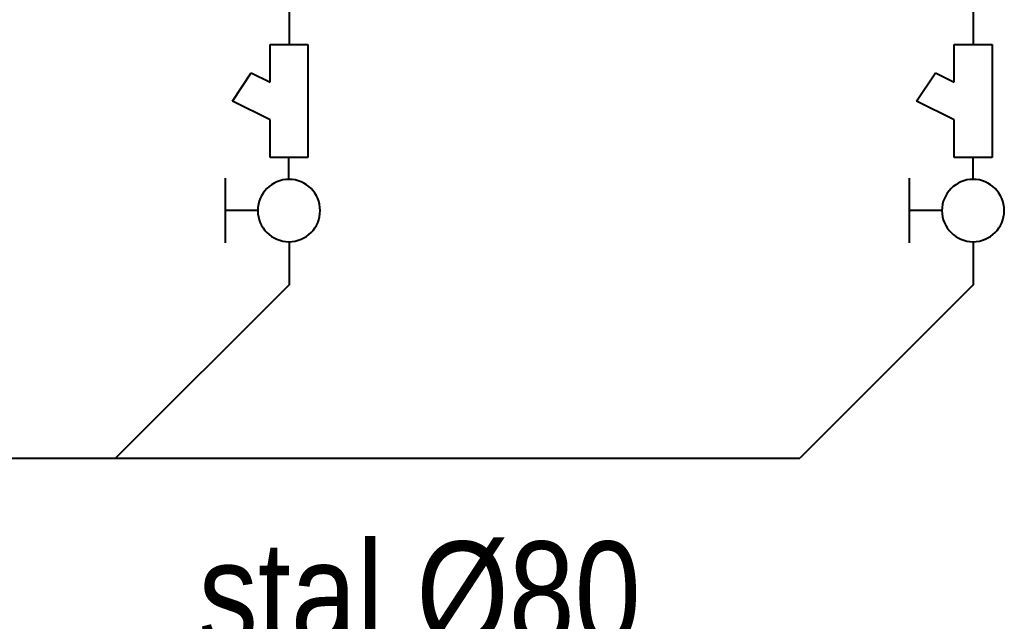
# Model space of a CAD drawing. Header units: centimetres. Extents: x 4745 to 39369, y 17389 to 19524.
# Tile 9 of 188: x 15478 to 15592, y 18067 to 18137. Entities that reach past the tile are written whole.
import ezdxf

# ---------------------------------------------------------------- set-up
doc = ezdxf.new("R2010")
doc.units = ezdxf.units.CM
doc.layers.add('IS_Gaz', color=40, linetype='Continuous', lineweight=40)
doc.layers.add('IS_Opis', color=250, linetype='Continuous', lineweight=9)
doc.styles.add('styl1', font='ARIALN.TTF')

# ---------------------------------------------------------------- blocks, each defined once
blk = doc.blocks.new('zaworifiltr')
at = {"layer": 'IS_Gaz', "color": 18, "true_color": 0x000000}
for p, q in [((15171.81, -2986.2), (15171.81, -2993.7)), ((15175.56, -2989.95), (15171.81, -2989.95)), ((15181.36, -2996.08), (15176.99, -2996.08)), ((15176.99, -2996.08), (15176.99, -3000.45)), ((15181.36, -3009.18), (15181.36, -2996.08)), ((15176.99, -3000.45), (15172.62, -3002.63)), ((15172.62, -3002.63), (15174.8, -3005.91)), ((15174.8, -3005.91), (15176.99, -3004.82)), ((15176.99, -3004.82), (15176.99, -3009.18)), ((15176.99, -3009.18), (15181.36, -3009.18))]:
    blk.add_line(p, q, dxfattribs=at)
at = {"layer": 'IS_Gaz'}
blk.add_line((15179.17, -2993.56), (15179.17, -2996.08), dxfattribs=at)
at = {"layer": 'IS_Gaz', "color": 18, "true_color": 0x000000}
blk.add_circle((15179.17, -2989.95), 3.61, dxfattribs=at)

msp = doc.modelspace()

# ---------------------------------------------------------------- linework, layer by layer
at = {"layer": 'IS_Gaz'}
for p, q in [((15509.22, 18138.68), (15509.22, 18133.68)), ((15588.43, 18138.68), (15588.43, 18133.68)), ((15509.22, 18110.84), (15509.22, 18105.84)), ((15588.43, 18110.84), (15588.43, 18105.84)), ((15509.22, 18105.84), (15489.13, 18085.76)), ((15588.43, 18105.84), (15568.35, 18085.76)), ((15379.62, 18085.76), (15568.35, 18085.76))]:
    msp.add_line(p, q, dxfattribs=at)

# ---------------------------------------------------------------- block references
at = {"layer": 'IS_Opis', "xscale": -1, "rotation": 180}
for p in [(330.04, 15124.5), (409.26, 15124.5)]:
    msp.add_blockref('zaworifiltr', p, dxfattribs=at)

# ---------------------------------------------------------------- texts
at = {"layer": 'IS_Opis', "insert": (15524.34, 18063.68), "char_height": 12, "width": 319, "attachment_point": 8, "line_spacing_factor": 0.938532, "style": 'styl1'}
msp.add_mtext('stal %%C80', dxfattribs=at)

doc.saveas('drawing.dxf')
